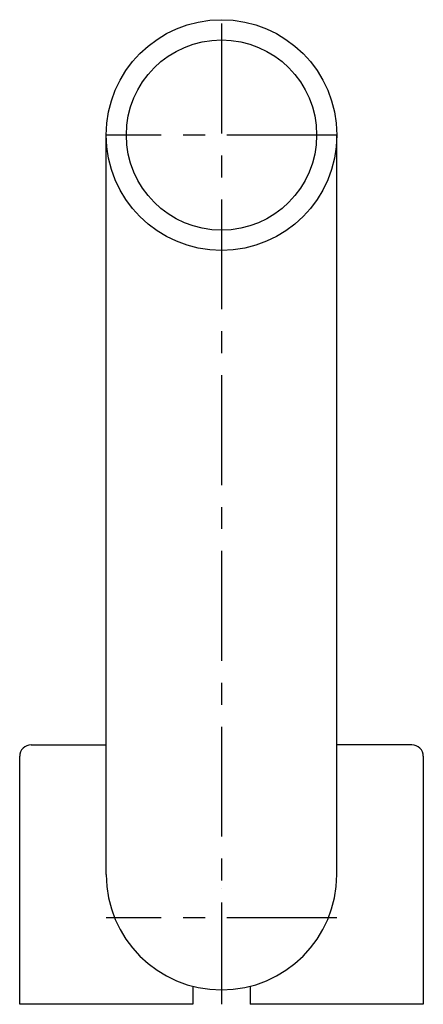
# Model space of a CAD drawing. Header units: millimetres. Extents: x -35 to 35, y -15 to 156.
import ezdxf

# ---------------------------------------------------------------- set-up
doc = ezdxf.new("R2010")
doc.units = ezdxf.units.MM
doc.header["$LTSCALE"] = 0.6
doc.linetypes.add('CENTER', pattern=[50.8, 31.75, -6.35, 6.35, -6.35])
doc.layers.get('0').update_dxf_attribs({"linetype": 'CONTINUOUS'})
doc.layers.add('CENTER', color=1, linetype='CENTER')

msp = doc.modelspace()

# ---------------------------------------------------------------- linework, layer by layer
for p, q in [((-20, 7.5), (-20, 135.73)), ((20, 7.5), (20, 135.73)), ((-33, 30), (-20, 30)), ((33, 30), (20, 30)), ((-35, -15), (-35, 28)), ((35, 28), (35, -15)), ((0, 5), (0, 5)), ((-5, -11.86), (-5, -15)), ((-5, -11.86), (-5, -15)), ((5, -11.86), (5, -15)), ((5, -11.86), (5, -15)), ((-5, -15), (-35, -15)), ((-5, -15), (-17.5, -15)), ((17.5, -15), (5, -15)), ((35, -15), (5, -15))]:
    msp.add_line(p, q)
for radius in [20, 16.5]:
    msp.add_circle((0, 135.73), radius)
for centre, radius, start, end in [((-33, 28), 2, 90, 180), ((33, 28), 2, 0, 90), ((0, 7.5), 20, 180, 0), ((0, 7.5), 20, 180, 0)]:
    msp.add_arc(centre, radius, start, end)
at = {"layer": 'CENTER'}
for p, q in [((0, 155.05), (0, -15)), ((20, 135.73), (-20, 135.73)), ((20, 0), (-20, 0))]:
    msp.add_line(p, q, dxfattribs=at)

doc.saveas('drawing.dxf')
